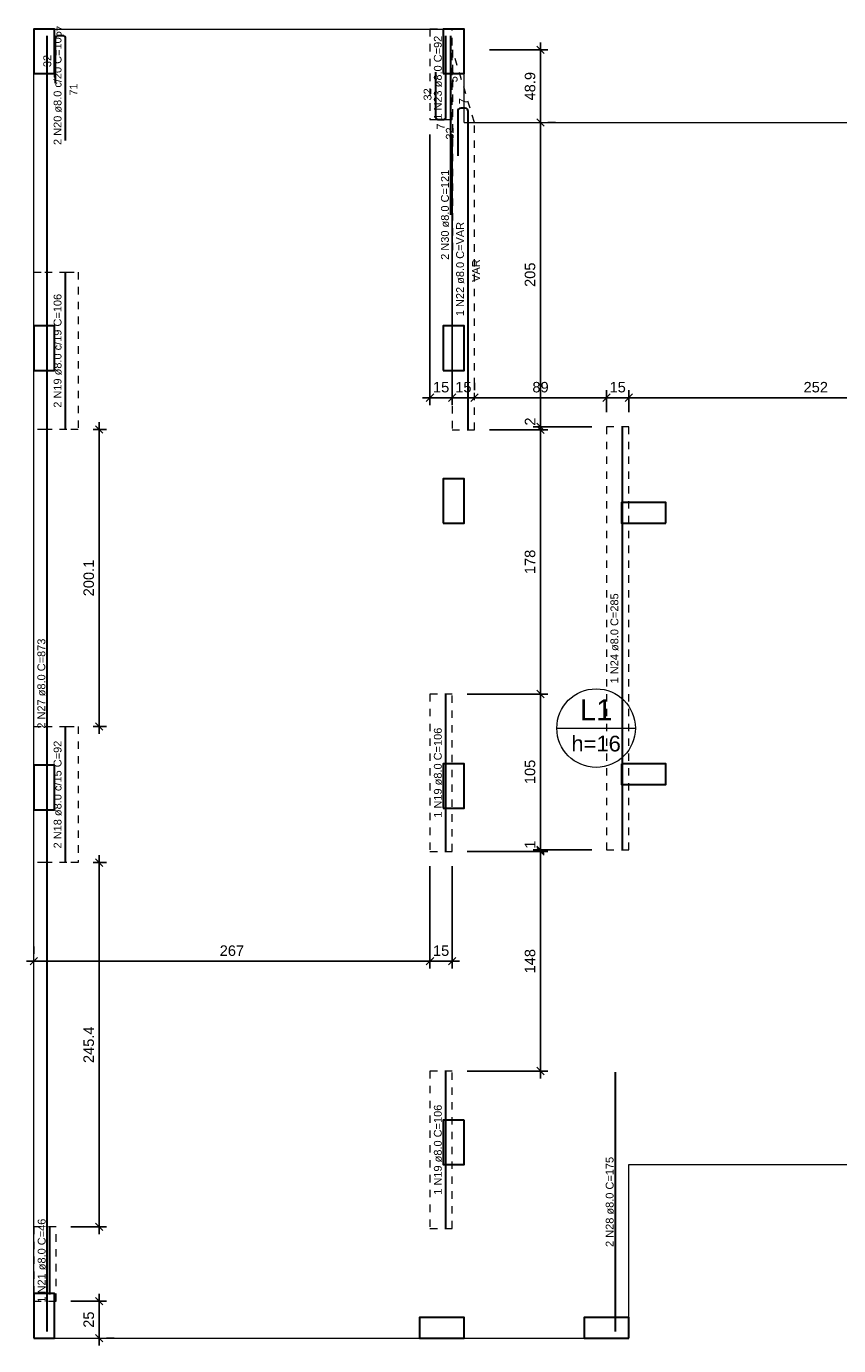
# Model space of a CAD drawing. Header units: millimetres. Extents: x 337 to 526, y -381 to -65.
# Tile 42 of 104: x 380 to 391, y -299 to -281. Entities that reach past the tile are written whole.
import ezdxf

# ---------------------------------------------------------------- set-up
doc = ezdxf.new("R2010")
doc.units = ezdxf.units.MM
doc.header["$MEASUREMENT"] = 0
doc.linetypes.add('Dashed', pattern=[0.75, 0.5, -0.25])
doc.layers.get('0').update_dxf_attribs({"lineweight": 5})
for name, color, linetype, lineweight in [('Descrição da armadura', 7, 'Continuous', 5), ('DT-Armadura positiva', 7, 'Continuous', 30), ('DT-Cotas', 7, 'Continuous', 5), ('DT-Pontilhado', 7, 'Dashed', 5), ('DT-Textos', 7, 'Continuous', 5), ('FO-Pilares', 152, 'Continuous', 30), ('FO-Vigas', 1, 'Continuous', 20), ('Textos armaduras', 7, 'Continuous', 5)]:
    doc.layers.add(name, color=color, linetype=linetype, lineweight=lineweight)
doc.styles.add('Arial', font='arial.ttf')
doc.dimstyles.new('UM_50.000000', dxfattribs={"dimtxt": 0.18, "dimasz": 0.1, "dimexe": 0.1, "dimexo": 0.2, "dimgap": 0, "dimtad": 1, "dimtih": 1, "dimtoh": 1, "dimdec": 1, "dimlfac": 50, "dimzin": 0, "dimdsep": 46, "dimtxsty": 'Standard', "dimcen": 0.09, "dimdle": 0.1, "dimadec": 1, "dimazin": 2, "dimtfac": 1, "dimtdec": 4, "dimtofl": 0, "dimtmove": 0, "dimatfit": 3, "dimfxl": 1, "dimtolj": 1, "dimarcsym": 0})

# ---------------------------------------------------------------- blocks, each defined once
blk = doc.blocks.new('_Oblique')
at = {"color": 0, "linetype": 'ByBlock', "lineweight": -2}
blk.add_line((-0.5, -0.5), (0.5, 0.5), dxfattribs=at)
blk = doc.blocks.new('*D270')
at = {"layer": 'Defpoints', "color": 0, "transparency": 16777216}
for p in [(385.783, -292.521), (380.443, -294.001), (385.783, -294.001)]:
    blk.add_point(p, dxfattribs=at)
at = {"layer": 'DT-Cotas', "color": 0, "lineweight": -2, "transparency": 16777216}
for p, q in [((385.783, -292.721), (385.783, -294.101)), ((380.443, -293.801), (380.443, -293.901)), ((380.343, -294.001), (385.883, -294.001))]:
    blk.add_line(p, q, dxfattribs=at)
at = {"layer": 'DT-Cotas', "color": 0, "lineweight": -2, "transparency": 16777216, "xscale": 0.1, "yscale": 0.1, "zscale": 0.1, "rotation": 180}
blk.add_blockref('_Oblique', (380.443, -294.001), dxfattribs=at)
at = {"layer": 'DT-Cotas', "color": 0, "lineweight": -2, "transparency": 16777216, "xscale": 0.1, "yscale": 0.1, "zscale": 0.1}
blk.add_blockref('_Oblique', (385.783, -294.001), dxfattribs=at)
at = {"layer": 'DT-Cotas', "color": 7, "transparency": 16777216, "insert": (383.113, -293.86), "char_height": 0.1412, "attachment_point": 5, "rotation": 0.0057, "style": 'Arial'}
blk.add_mtext('\\A1;267', dxfattribs=at)
blk = doc.blocks.new('*D271')
at = {"layer": 'Defpoints', "color": 0, "transparency": 16777216}
for p in [(385.783, -292.521), (386.083, -292.521), (386.083, -294.001)]:
    blk.add_point(p, dxfattribs=at)
at = {"layer": 'DT-Cotas', "color": 0, "lineweight": -2, "transparency": 16777216}
for p, q in [((385.783, -292.721), (385.783, -294.101)), ((386.083, -292.721), (386.083, -294.101)), ((385.683, -294.001), (386.183, -294.001))]:
    blk.add_line(p, q, dxfattribs=at)
at = {"layer": 'DT-Cotas', "color": 0, "lineweight": -2, "transparency": 16777216, "xscale": 0.1, "yscale": 0.1, "zscale": 0.1, "rotation": 180}
blk.add_blockref('_Oblique', (385.783, -294.001), dxfattribs=at)
at = {"layer": 'DT-Cotas', "color": 0, "lineweight": -2, "transparency": 16777216, "xscale": 0.1, "yscale": 0.1, "zscale": 0.1}
blk.add_blockref('_Oblique', (386.083, -294.001), dxfattribs=at)
at = {"layer": 'DT-Cotas', "color": 7, "transparency": 16777216, "insert": (385.933, -293.86), "char_height": 0.1412, "attachment_point": 5, "rotation": 0.0057, "style": 'Arial'}
blk.add_mtext('\\A1;15', dxfattribs=at)
blk = doc.blocks.new('*D272')
at = {"layer": 'Defpoints', "color": 0, "transparency": 16777216}
for p in [(385.783, -282.661), (386.083, -282.661), (386.083, -286.408)]:
    blk.add_point(p, dxfattribs=at)
at = {"layer": 'DT-Cotas', "color": 0, "lineweight": -2, "transparency": 16777216}
for p, q in [((385.783, -282.861), (385.783, -286.508)), ((386.083, -282.861), (386.083, -286.508)), ((385.683, -286.408), (386.183, -286.408))]:
    blk.add_line(p, q, dxfattribs=at)
at = {"layer": 'DT-Cotas', "color": 0, "lineweight": -2, "transparency": 16777216, "xscale": 0.1, "yscale": 0.1, "zscale": 0.1, "rotation": 180}
blk.add_blockref('_Oblique', (385.783, -286.408), dxfattribs=at)
at = {"layer": 'DT-Cotas', "color": 0, "lineweight": -2, "transparency": 16777216, "xscale": 0.1, "yscale": 0.1, "zscale": 0.1}
blk.add_blockref('_Oblique', (386.083, -286.408), dxfattribs=at)
at = {"layer": 'DT-Cotas', "color": 7, "transparency": 16777216, "insert": (385.933, -286.267), "char_height": 0.1412, "attachment_point": 5, "rotation": 0.0057, "style": 'Arial'}
blk.add_mtext('\\A1;15', dxfattribs=at)
blk = doc.blocks.new('*D273')
at = {"layer": 'Defpoints', "color": 0, "transparency": 16777216}
for p in [(386.083, -282.661), (386.383, -286.408), (386.383, -286.408)]:
    blk.add_point(p, dxfattribs=at)
at = {"layer": 'DT-Cotas', "color": 0, "lineweight": -2, "transparency": 16777216}
for p, q in [((386.083, -282.861), (386.083, -286.508)), ((386.383, -286.208), (386.383, -286.308)), ((385.983, -286.408), (386.483, -286.408))]:
    blk.add_line(p, q, dxfattribs=at)
at = {"layer": 'DT-Cotas', "color": 0, "lineweight": -2, "transparency": 16777216, "xscale": 0.1, "yscale": 0.1, "zscale": 0.1, "rotation": 180}
blk.add_blockref('_Oblique', (386.083, -286.408), dxfattribs=at)
at = {"layer": 'DT-Cotas', "color": 0, "lineweight": -2, "transparency": 16777216, "xscale": 0.1, "yscale": 0.1, "zscale": 0.1}
blk.add_blockref('_Oblique', (386.383, -286.408), dxfattribs=at)
at = {"layer": 'DT-Cotas', "color": 7, "transparency": 16777216, "insert": (386.233, -286.267), "char_height": 0.1412, "attachment_point": 5, "rotation": 0.0057, "style": 'Arial'}
blk.add_mtext('\\A1;15', dxfattribs=at)
blk = doc.blocks.new('*D274')
at = {"layer": 'Defpoints', "color": 0, "transparency": 16777216}
for p in [(386.383, -286.408), (388.163, -286.408), (388.163, -286.801)]:
    blk.add_point(p, dxfattribs=at)
at = {"layer": 'DT-Cotas', "color": 0, "lineweight": -2, "transparency": 16777216}
for p, q in [((386.383, -286.208), (386.383, -286.308)), ((388.163, -286.601), (388.163, -286.308)), ((386.283, -286.408), (388.263, -286.408))]:
    blk.add_line(p, q, dxfattribs=at)
at = {"layer": 'DT-Cotas', "color": 0, "lineweight": -2, "transparency": 16777216, "xscale": 0.1, "yscale": 0.1, "zscale": 0.1, "rotation": 180}
blk.add_blockref('_Oblique', (386.383, -286.408), dxfattribs=at)
at = {"layer": 'DT-Cotas', "color": 0, "lineweight": -2, "transparency": 16777216, "xscale": 0.1, "yscale": 0.1, "zscale": 0.1}
blk.add_blockref('_Oblique', (388.163, -286.408), dxfattribs=at)
at = {"layer": 'DT-Cotas', "color": 7, "transparency": 16777216, "insert": (387.273, -286.267), "char_height": 0.1412, "attachment_point": 5, "rotation": 0.0057, "style": 'Arial'}
blk.add_mtext('\\A1;89', dxfattribs=at)
blk = doc.blocks.new('*D275')
at = {"layer": 'Defpoints', "color": 0, "transparency": 16777216}
for p in [(388.463, -286.408), (388.163, -286.801), (388.463, -286.801)]:
    blk.add_point(p, dxfattribs=at)
at = {"layer": 'DT-Cotas', "color": 0, "lineweight": -2, "transparency": 16777216}
for p, q in [((388.163, -286.601), (388.163, -286.308)), ((388.463, -286.601), (388.463, -286.308)), ((388.063, -286.408), (388.563, -286.408))]:
    blk.add_line(p, q, dxfattribs=at)
at = {"layer": 'DT-Cotas', "color": 0, "lineweight": -2, "transparency": 16777216, "xscale": 0.1, "yscale": 0.1, "zscale": 0.1, "rotation": 180}
blk.add_blockref('_Oblique', (388.163, -286.408), dxfattribs=at)
at = {"layer": 'DT-Cotas', "color": 0, "lineweight": -2, "transparency": 16777216, "xscale": 0.1, "yscale": 0.1, "zscale": 0.1}
blk.add_blockref('_Oblique', (388.463, -286.408), dxfattribs=at)
at = {"layer": 'DT-Cotas', "color": 7, "transparency": 16777216, "insert": (388.313, -286.267), "char_height": 0.1412, "attachment_point": 5, "rotation": 0.0057, "style": 'Arial'}
blk.add_mtext('\\A1;15', dxfattribs=at)
blk = doc.blocks.new('*D276')
at = {"layer": 'Defpoints', "color": 0, "transparency": 16777216}
for p in [(393.503, -286.408), (388.463, -286.801), (393.503, -286.801)]:
    blk.add_point(p, dxfattribs=at)
at = {"layer": 'DT-Cotas', "color": 0, "lineweight": -2, "transparency": 16777216}
for p, q in [((388.463, -286.601), (388.463, -286.308)), ((393.503, -286.601), (393.503, -286.308)), ((388.363, -286.408), (393.603, -286.408))]:
    blk.add_line(p, q, dxfattribs=at)
at = {"layer": 'DT-Cotas', "color": 0, "lineweight": -2, "transparency": 16777216, "xscale": 0.1, "yscale": 0.1, "zscale": 0.1, "rotation": 180}
blk.add_blockref('_Oblique', (388.463, -286.408), dxfattribs=at)
at = {"layer": 'DT-Cotas', "color": 0, "lineweight": -2, "transparency": 16777216, "xscale": 0.1, "yscale": 0.1, "zscale": 0.1}
blk.add_blockref('_Oblique', (393.503, -286.408), dxfattribs=at)
at = {"layer": 'DT-Cotas', "color": 7, "transparency": 16777216, "insert": (390.983, -286.267), "char_height": 0.1412, "attachment_point": 5, "rotation": 0.0057, "style": 'Arial'}
blk.add_mtext('\\A1;252', dxfattribs=at)
blk = doc.blocks.new('*D279')
at = {"layer": 'Defpoints', "color": 0, "transparency": 16777216}
for p in [(380.743, -298.581), (381.325, -298.581), (381.325, -299.081)]:
    blk.add_point(p, dxfattribs=at)
at = {"layer": 'DT-Cotas', "color": 0, "lineweight": -2, "transparency": 16777216}
for p, q in [((380.943, -298.581), (381.425, -298.581)), ((381.325, -299.181), (381.325, -298.481)), ((381.525, -299.081), (381.425, -299.081))]:
    blk.add_line(p, q, dxfattribs=at)
at = {"layer": 'DT-Cotas', "color": 0, "lineweight": -2, "transparency": 16777216, "xscale": 0.1, "yscale": 0.1, "zscale": 0.1}
for p, rotation in [((381.325, -298.581), 90), ((381.325, -299.081), 270)]:
    blk.add_blockref('_Oblique', p, dxfattribs=dict(at, rotation=rotation))
at = {"layer": 'DT-Cotas', "color": 7, "transparency": 16777216, "insert": (381.184, -298.831), "char_height": 0.1412, "attachment_point": 5, "rotation": 90, "style": 'Arial'}
blk.add_mtext('\\A1;25', dxfattribs=at)
blk = doc.blocks.new('*D280')
at = {"layer": 'Defpoints', "color": 0, "transparency": 16777216}
for p in [(381.043, -292.673), (381.325, -292.673), (380.743, -297.581)]:
    blk.add_point(p, dxfattribs=at)
at = {"layer": 'DT-Cotas', "color": 0, "lineweight": -2, "transparency": 16777216}
for p, q in [((381.325, -297.681), (381.325, -292.573)), ((381.243, -292.673), (381.425, -292.673)), ((380.943, -297.581), (381.425, -297.581))]:
    blk.add_line(p, q, dxfattribs=at)
at = {"layer": 'DT-Cotas', "color": 0, "lineweight": -2, "transparency": 16777216, "xscale": 0.1, "yscale": 0.1, "zscale": 0.1}
for p, rotation in [((381.325, -292.673), 90), ((381.325, -297.581), 270)]:
    blk.add_blockref('_Oblique', p, dxfattribs=dict(at, rotation=rotation))
at = {"layer": 'DT-Cotas', "color": 7, "transparency": 16777216, "insert": (381.184, -295.127), "char_height": 0.1412, "attachment_point": 5, "rotation": 90, "style": 'Arial'}
blk.add_mtext('\\A1;245.4', dxfattribs=at)
blk = doc.blocks.new('*D281')
at = {"layer": 'Defpoints', "color": 0, "transparency": 16777216}
for p in [(381.043, -286.837), (381.325, -286.837), (381.043, -290.839)]:
    blk.add_point(p, dxfattribs=at)
at = {"layer": 'DT-Cotas', "color": 0, "lineweight": -2, "transparency": 16777216}
for p, q in [((381.243, -286.837), (381.425, -286.837)), ((381.325, -290.939), (381.325, -286.737)), ((381.243, -290.839), (381.425, -290.839))]:
    blk.add_line(p, q, dxfattribs=at)
at = {"layer": 'DT-Cotas', "color": 0, "lineweight": -2, "transparency": 16777216, "xscale": 0.1, "yscale": 0.1, "zscale": 0.1}
for p, rotation in [((381.325, -286.837), 90), ((381.325, -290.839), 270)]:
    blk.add_blockref('_Oblique', p, dxfattribs=dict(at, rotation=rotation))
at = {"layer": 'DT-Cotas', "color": 7, "transparency": 16777216, "insert": (381.184, -288.838), "char_height": 0.1412, "attachment_point": 5, "rotation": 90, "style": 'Arial'}
blk.add_mtext('\\A1;200.1', dxfattribs=at)
blk = doc.blocks.new('*D282')
at = {"layer": 'Defpoints', "color": 0, "transparency": 16777216}
for p in [(386.083, -292.521), (387.273, -292.521), (386.083, -295.481)]:
    blk.add_point(p, dxfattribs=at)
at = {"layer": 'DT-Cotas', "color": 0, "lineweight": -2, "transparency": 16777216}
for p, q in [((386.283, -292.521), (387.373, -292.521)), ((387.273, -295.581), (387.273, -292.421)), ((386.283, -295.481), (387.373, -295.481))]:
    blk.add_line(p, q, dxfattribs=at)
at = {"layer": 'DT-Cotas', "color": 0, "lineweight": -2, "transparency": 16777216, "xscale": 0.1, "yscale": 0.1, "zscale": 0.1}
for p, rotation in [((387.273, -292.521), 90), ((387.273, -295.481), 270)]:
    blk.add_blockref('_Oblique', p, dxfattribs=dict(at, rotation=rotation))
at = {"layer": 'DT-Cotas', "color": 7, "transparency": 16777216, "insert": (387.132, -294.001), "char_height": 0.1412, "attachment_point": 5, "rotation": 90, "style": 'Arial'}
blk.add_mtext('\\A1;148', dxfattribs=at)
blk = doc.blocks.new('*D283')
at = {"layer": 'Defpoints', "color": 0, "transparency": 16777216}
for p in [(386.083, -292.521), (387.273, -292.501), (388.163, -292.501)]:
    blk.add_point(p, dxfattribs=at)
at = {"layer": 'DT-Cotas', "color": 0, "lineweight": -2, "transparency": 16777216}
for p, q in [((387.273, -292.621), (387.273, -292.401)), ((386.283, -292.521), (387.373, -292.521)), ((387.963, -292.501), (387.173, -292.501))]:
    blk.add_line(p, q, dxfattribs=at)
at = {"layer": 'DT-Cotas', "color": 0, "lineweight": -2, "transparency": 16777216, "xscale": 0.1, "yscale": 0.1, "zscale": 0.1}
for p, rotation in [((387.273, -292.501), 90), ((387.273, -292.521), 270)]:
    blk.add_blockref('_Oblique', p, dxfattribs=dict(at, rotation=rotation))
at = {"layer": 'DT-Cotas', "color": 7, "transparency": 16777216, "insert": (387.132, -292.43), "char_height": 0.1412, "attachment_point": 5, "rotation": 90, "style": 'Arial'}
blk.add_mtext('\\A1;1', dxfattribs=at)
blk = doc.blocks.new('*D284')
at = {"layer": 'Defpoints', "color": 0, "transparency": 16777216}
for p in [(386.083, -290.401), (387.273, -290.401), (388.163, -292.501)]:
    blk.add_point(p, dxfattribs=at)
at = {"layer": 'DT-Cotas', "color": 0, "lineweight": -2, "transparency": 16777216}
for p, q in [((386.283, -290.401), (387.373, -290.401)), ((387.273, -292.601), (387.273, -290.301)), ((387.963, -292.501), (387.173, -292.501))]:
    blk.add_line(p, q, dxfattribs=at)
at = {"layer": 'DT-Cotas', "color": 0, "lineweight": -2, "transparency": 16777216, "xscale": 0.1, "yscale": 0.1, "zscale": 0.1}
for p, rotation in [((387.273, -290.401), 90), ((387.273, -292.501), 270)]:
    blk.add_blockref('_Oblique', p, dxfattribs=dict(at, rotation=rotation))
at = {"layer": 'DT-Cotas', "color": 7, "transparency": 16777216, "insert": (387.132, -291.451), "char_height": 0.1412, "attachment_point": 5, "rotation": 90, "style": 'Arial'}
blk.add_mtext('\\A1;105', dxfattribs=at)
blk = doc.blocks.new('*D285')
at = {"layer": 'Defpoints', "color": 0, "transparency": 16777216}
for p in [(386.383, -286.841), (387.273, -286.841), (386.083, -290.401)]:
    blk.add_point(p, dxfattribs=at)
at = {"layer": 'DT-Cotas', "color": 0, "lineweight": -2, "transparency": 16777216}
for p, q in [((386.583, -286.841), (387.373, -286.841)), ((387.273, -290.501), (387.273, -286.741)), ((386.283, -290.401), (387.373, -290.401))]:
    blk.add_line(p, q, dxfattribs=at)
at = {"layer": 'DT-Cotas', "color": 0, "lineweight": -2, "transparency": 16777216, "xscale": 0.1, "yscale": 0.1, "zscale": 0.1}
for p, rotation in [((387.273, -286.841), 90), ((387.273, -290.401), 270)]:
    blk.add_blockref('_Oblique', p, dxfattribs=dict(at, rotation=rotation))
at = {"layer": 'DT-Cotas', "color": 7, "transparency": 16777216, "insert": (387.132, -288.621), "char_height": 0.1412, "attachment_point": 5, "rotation": 90, "style": 'Arial'}
blk.add_mtext('\\A1;178', dxfattribs=at)
blk = doc.blocks.new('*D286')
at = {"layer": 'Defpoints', "color": 0, "transparency": 16777216}
for p in [(386.383, -286.841), (387.273, -286.801), (388.163, -286.801)]:
    blk.add_point(p, dxfattribs=at)
at = {"layer": 'DT-Cotas', "color": 0, "lineweight": -2, "transparency": 16777216}
for p, q in [((387.273, -286.941), (387.273, -286.701)), ((386.583, -286.841), (387.373, -286.841)), ((387.963, -286.801), (387.173, -286.801))]:
    blk.add_line(p, q, dxfattribs=at)
at = {"layer": 'DT-Cotas', "color": 0, "lineweight": -2, "transparency": 16777216, "xscale": 0.1, "yscale": 0.1, "zscale": 0.1}
for p, rotation in [((387.273, -286.801), 90), ((387.273, -286.841), 270)]:
    blk.add_blockref('_Oblique', p, dxfattribs=dict(at, rotation=rotation))
at = {"layer": 'DT-Cotas', "color": 7, "transparency": 16777216, "insert": (387.132, -286.73), "char_height": 0.1412, "attachment_point": 5, "rotation": 90, "style": 'Arial'}
blk.add_mtext('\\A1;2', dxfattribs=at)
blk = doc.blocks.new('*D287')
at = {"layer": 'Defpoints', "color": 0, "transparency": 16777216}
for p in [(387.273, -282.701), (387.273, -282.701), (388.163, -286.801)]:
    blk.add_point(p, dxfattribs=at)
at = {"layer": 'DT-Cotas', "color": 0, "lineweight": -2, "transparency": 16777216}
for p, q in [((387.273, -286.901), (387.273, -282.601)), ((387.473, -282.701), (387.373, -282.701)), ((387.963, -286.801), (387.173, -286.801))]:
    blk.add_line(p, q, dxfattribs=at)
at = {"layer": 'DT-Cotas', "color": 0, "lineweight": -2, "transparency": 16777216, "xscale": 0.1, "yscale": 0.1, "zscale": 0.1}
for p, rotation in [((387.273, -282.701), 90), ((387.273, -286.801), 270)]:
    blk.add_blockref('_Oblique', p, dxfattribs=dict(at, rotation=rotation))
at = {"layer": 'DT-Cotas', "color": 7, "transparency": 16777216, "insert": (387.132, -284.751), "char_height": 0.1412, "attachment_point": 5, "rotation": 90, "style": 'Arial'}
blk.add_mtext('\\A1;205', dxfattribs=at)
blk = doc.blocks.new('*D288')
at = {"layer": 'Defpoints', "color": 0, "transparency": 16777216}
for p in [(386.383, -281.722), (387.273, -281.722), (387.273, -282.701)]:
    blk.add_point(p, dxfattribs=at)
at = {"layer": 'DT-Cotas', "color": 0, "lineweight": -2, "transparency": 16777216}
for p, q in [((386.583, -281.722), (387.373, -281.722)), ((387.273, -282.801), (387.273, -281.622)), ((387.473, -282.701), (387.373, -282.701))]:
    blk.add_line(p, q, dxfattribs=at)
at = {"layer": 'DT-Cotas', "color": 0, "lineweight": -2, "transparency": 16777216, "xscale": 0.1, "yscale": 0.1, "zscale": 0.1}
for p, rotation in [((387.273, -281.722), 90), ((387.273, -282.701), 270)]:
    blk.add_blockref('_Oblique', p, dxfattribs=dict(at, rotation=rotation))
at = {"layer": 'DT-Cotas', "color": 7, "transparency": 16777216, "insert": (387.132, -282.211), "char_height": 0.1412, "attachment_point": 5, "rotation": 90, "style": 'Arial'}
blk.add_mtext('\\A1;48.9', dxfattribs=at)

msp = doc.modelspace()

# ---------------------------------------------------------------- linework, layer by layer
at = {"layer": 'DT-Armadura positiva'}
for p, q in [((380.6229, -298.9909), (380.6229, -281.5309)), ((380.7321, -281.5709), (380.7321, -282.1709)), ((380.8321, -281.5309), (380.7721, -281.5309)), ((380.8721, -282.9409), (380.8721, -281.5709)), ((385.9975, -282.621), (385.9972, -281.531)), ((386.0629, -283.9434), (386.0629, -281.5309)), ((385.8573, -282.021), (385.8575, -282.621)), ((386.1574, -282.5478), (386.1574, -283.1478)), ((386.2574, -282.5078), (386.1974, -282.5078)), ((386.2974, -286.8409), (386.2974, -282.5478)), ((385.8975, -282.661), (385.9575, -282.661)), ((380.8721, -286.8368), (380.8721, -284.7154)), ((388.3774, -292.5007), (388.3774, -286.8007)), ((385.9975, -292.5209), (385.997, -290.4009)), ((380.8721, -292.6727), (380.8721, -290.8389)), ((385.9975, -297.6009), (385.997, -295.4809)), ((388.2829, -298.9909), (388.2829, -295.4982)), ((380.6576, -298.4909), (380.6576, -297.5809))]:
    msp.add_line(p, q, dxfattribs=at)
for centre, start, end in [((380.7721, -281.5709), 90, 180), ((380.8321, -281.5709), 0, 90), ((385.8975, -282.621), 180.01463, 270.01463), ((385.9575, -282.621), 270.01463, 0.01463), ((386.1974, -282.5478), 90, 180), ((386.2574, -282.5478), 0, 90)]:
    msp.add_arc(centre, 0.04, start, end, dxfattribs=at)
at = {"layer": 'DT-Pontilhado', "ltscale": 0.2}
for points in [[(385.7829, -282.661), (386.0829, -282.6609), (386.0829, -281.4409), (385.7829, -281.441), (385.7829, -282.661)], [(386.0829, -286.8409), (386.3829, -286.8409), (386.3825, -282.6978), (386.0858, -281.7219), (386.0829, -286.8409)], [(381.0431, -286.8368), (380.8885, -286.8368), (380.5915, -286.8368), (380.4431, -286.8368), (380.4431, -284.7154), (380.5915, -284.7154), (380.8885, -284.7154), (381.0431, -284.7154), (381.0431, -286.8368)], [(388.1629, -292.5007), (388.4629, -292.5007), (388.4629, -286.8007), (388.1629, -286.8007), (388.1629, -292.5007)], [(385.7829, -292.5209), (386.0829, -292.5209), (386.0829, -290.4009), (385.7829, -290.4009), (385.7829, -292.5209)], [(381.0431, -292.6727), (380.8885, -292.6727), (380.5915, -292.6727), (380.4431, -292.6727), (380.4431, -290.8389), (380.5915, -290.8389), (380.8885, -290.8389), (381.0431, -290.8389), (381.0431, -292.6727)], [(385.7829, -297.6009), (386.0829, -297.6009), (386.0829, -295.4809), (385.7829, -295.4809), (385.7829, -297.6009)], [(380.4431, -298.5809), (380.7431, -298.5809), (380.7431, -297.5809), (380.4431, -297.5809), (380.4431, -298.5809)]]:
    msp.add_lwpolyline(points, close=True, dxfattribs=at)
at = {"layer": 'DT-Textos'}
msp.add_line((387.4924, -290.86), (388.5514, -290.86), dxfattribs=at)
msp.add_circle((388.0219, -290.86), 0.5295, dxfattribs=at)
at = {"layer": 'FO-Pilares'}
for points in [[(380.4429, -282.0409), (380.5829, -282.0409), (380.7229, -282.0409), (380.7229, -281.7409), (380.7229, -281.4409), (380.5829, -281.4409), (380.4429, -281.4409), (380.4429, -281.7409), (380.4429, -282.0409)], [(385.9629, -282.0409), (386.1029, -282.0409), (386.2429, -282.0409), (386.2429, -281.7409), (386.2429, -281.4409), (386.1029, -281.4409), (385.9629, -281.4409), (385.9629, -281.7409), (385.9629, -282.0409)], [(380.4429, -286.0407), (380.5829, -286.0407), (380.7229, -286.0407), (380.7229, -285.7407), (380.7229, -285.4407), (380.5829, -285.4407), (380.4429, -285.4407), (380.4429, -285.7407), (380.4429, -286.0407)], [(385.9629, -286.0407), (386.1029, -286.0407), (386.2429, -286.0407), (386.2429, -285.7407), (386.2429, -285.4407), (386.1029, -285.4407), (385.9629, -285.4407), (385.9629, -285.7407), (385.9629, -286.0407)], [(385.9629, -288.1007), (386.1029, -288.1007), (386.2429, -288.1007), (386.2429, -287.8007), (386.2429, -287.5007), (386.1029, -287.5007), (385.9629, -287.5007), (385.9629, -287.8007), (385.9629, -288.1007)], [(388.9631, -288.1007), (388.9631, -287.9607), (388.9631, -287.8207), (388.6631, -287.8207), (388.3631, -287.8207), (388.3631, -287.9607), (388.3631, -288.1007), (388.6631, -288.1007), (388.9631, -288.1007)], [(385.9629, -291.9407), (386.1029, -291.9407), (386.2429, -291.9407), (386.2429, -291.6407), (386.2429, -291.3407), (386.1029, -291.3407), (385.9629, -291.3407), (385.9629, -291.6407), (385.9629, -291.9407)], [(388.3631, -291.3407), (388.3631, -291.4807), (388.3631, -291.6207), (388.6631, -291.6207), (388.9631, -291.6207), (388.9631, -291.4807), (388.9631, -291.3407), (388.6631, -291.3407), (388.3631, -291.3407)], [(380.7229, -291.3607), (380.5829, -291.3607), (380.4429, -291.3607), (380.4429, -291.6607), (380.4429, -291.9607), (380.5829, -291.9607), (380.7229, -291.9607), (380.7229, -291.6607), (380.7229, -291.3607)], [(386.2429, -296.1409), (386.1029, -296.1409), (385.9629, -296.1409), (385.9629, -296.4409), (385.9629, -296.7409), (386.1029, -296.7409), (386.2429, -296.7409), (386.2429, -296.4409), (386.2429, -296.1409)], [(380.4429, -299.0809), (380.5829, -299.0809), (380.7229, -299.0809), (380.7229, -298.7809), (380.7229, -298.4809), (380.5829, -298.4809), (380.4429, -298.4809), (380.4429, -298.7809), (380.4429, -299.0809)], [(386.2429, -299.0809), (386.2429, -298.9409), (386.2429, -298.8009), (385.9429, -298.8009), (385.6429, -298.8009), (385.6429, -298.9409), (385.6429, -299.0809), (385.9429, -299.0809), (386.2429, -299.0809)], [(388.4629, -299.0809), (388.4629, -298.9409), (388.4629, -298.8009), (388.1629, -298.8009), (387.8629, -298.8009), (387.8629, -298.9409), (387.8629, -299.0809), (388.1629, -299.0809), (388.4629, -299.0809)]]:
    msp.add_lwpolyline(points, close=True, dxfattribs=at)
at = {"layer": 'FO-Vigas'}
for p, q in [((380.7229, -281.4409), (385.9629, -281.4409)), ((380.4429, -285.4407), (380.4429, -282.0409)), ((386.2429, -282.7007), (386.2429, -282.0409)), ((386.2429, -282.7007), (394.1229, -282.7007)), ((380.4429, -291.3607), (380.4429, -286.0407)), ((380.4429, -298.4809), (380.4429, -291.9607)), ((388.4629, -296.7409), (393.8029, -296.7409)), ((388.4629, -298.8009), (388.4629, -296.7409)), ((380.7229, -299.0809), (385.6429, -299.0809)), ((386.2429, -299.0809), (387.8629, -299.0809))]:
    msp.add_line(p, q, dxfattribs=at)

# ---------------------------------------------------------------- texts
at = {"layer": 'Descrição da armadura', "linetype": 'Continuous', "char_height": 0.1059, "attachment_point": 8, "rotation": 90, "line_spacing_factor": 0.798, "style": 'Arial'}
for s, insert, width in [('2 N20 ø8.0 c/20 C=106', (380.8191, -282.2359), 3.075453), ('1 N23 ø8.0 C=92', (385.9444, -282.096), 2.267374), ('2 N30 ø8.0 C=121', (386.0404, -283.9434), 2.43235), ('1 N22 ø8.0 C=VAR', (386.2444, -284.6744), 2.547355), ('2 N19 ø8.0 c/19 C=106', (380.8191, -285.7761), 3.075453), ('1 N24 ø8.0 C=285', (388.3244, -289.6507), 2.43235), ('2 N27 ø8.0 C=873', (380.6004, -290.2609), 2.43235), ('1 N19 ø8.0 C=106', (385.9443, -291.4609), 2.43235), ('2 N18 ø8.0 c/15 C=92', (380.8191, -291.7558), 2.910477), ('1 N19 ø8.0 C=106', (385.9443, -296.5409), 2.43235), ('2 N28 ø8.0 C=175', (388.2604, -297.2446), 2.43235), ('1 N21 ø8.0 C=46', (380.6046, -298.0359), 2.267374)]:
    msp.add_mtext(s, dxfattribs=dict(at, insert=insert, width=width))
at = {"layer": 'DT-Textos', "attachment_point": 8, "line_spacing_factor": 0.798, "style": 'Arial'}
for s, insert, char_height, width in [('L1', (388.0219, -290.7541), 0.2824, 0.816254), ('h=16', (388.0219, -291.1777), 0.2118, 1.322346)]:
    msp.add_mtext(s, dxfattribs=dict(at, insert=insert, char_height=char_height, width=width))
at = {"layer": 'Textos armaduras', "linetype": 'Continuous', "char_height": 0.1059, "attachment_point": 7, "rotation": 90, "line_spacing_factor": 0.798, "style": 'Arial'}
for s, insert, width in [('7', (380.855, -281.478), 0.164976), ('32', (380.6791, -281.9534), 0.329953), ('57', (386.1562, -282.1584), 0.329953), ('71', (381.0309, -282.3384), 0.329953), ('32', (385.8045, -282.4035), 0.329953), ('7', (386.2803, -282.4549), 0.164976), ('7', (385.9804, -282.7964), 0.164976), ('32', (386.1044, -282.9303), 0.329953), ('VAR', (386.4562, -284.8469), 0.609934)]:
    msp.add_mtext(s, dxfattribs=dict(at, insert=insert, width=width))

# ---------------------------------------------------------------- dimensions: what is measured, and where the dimension line sits
at = {"layer": 'DT-Cotas'}
for base, p1, p2, picture, middle in [((387.2729, -281.7219), (387.2729, -282.7007), (386.3829, -281.7219), '*D288', (387.1317, -282.2113)), ((387.2729, -282.7007), (388.1629, -286.8007), (387.2729, -282.7007), '*D287', (387.1317, -284.7507)), ((387.2729, -286.8007), (386.3829, -286.8409), (388.1629, -286.8007), '*D286', (387.1317, -286.7301)), ((381.3255, -286.8368), (381.0431, -290.8389), (381.0431, -286.8368), '*D281', (381.1843, -288.8379)), ((387.2729, -286.8409), (386.0829, -290.4009), (386.3829, -286.8409), '*D285', (387.1317, -288.6209)), ((387.2729, -290.4009), (388.1629, -292.5007), (386.0829, -290.4009), '*D284', (387.1317, -291.4508)), ((387.2729, -292.5007), (386.0829, -292.5209), (388.1629, -292.5007), '*D283', (387.1317, -292.4301)), ((381.3255, -292.6727), (380.7431, -297.5809), (381.0431, -292.6727), '*D280', (381.1843, -295.1268)), ((387.2729, -292.5209), (386.0829, -295.4809), (386.0829, -292.5209), '*D282', (387.1317, -294.0009)), ((381.3255, -298.5809), (381.3255, -299.0809), (380.7431, -298.5809), '*D279', (381.1843, -298.8309))]:
    dim = msp.add_linear_dim(base=base, p1=p1, p2=p2, angle=90, dimstyle='UM_50.000000', override={"dimtxt": 0.1412, "dimasz": 0.1, "dimexe": 0.1, "dimexo": 0.2, "dimtad": 1, "dimtih": 0, "dimtoh": 0, "dimdec": 1, "dimlfac": 50, "dimzin": 8, "dimtxsty": 'Arial', "dimblk": 'Oblique', "dimblk1": 'Oblique', "dimblk2": 'Oblique', "dimsah": 1, "dimdle": 0.1, "dimse1": 0, "dimse2": 0, "dimclrt": 7, "dimadec": 1, "dimazin": 3, "dimtmove": 2, "dimldrblk": 'Oblique'}, dxfattribs=at)
    dim.commit()
    dim.dimension.update_dxf_attribs({"geometry": picture, "text_midpoint": middle, "dimtype": 160, "text_rotation": 90})
for base, p1, p2, picture, middle in [((386.0829, -286.4085), (385.7829, -282.661), (386.0829, -282.661), '*D272', (385.9329, -286.2673)), ((386.3829, -286.4085), (386.0829, -282.661), (386.3829, -286.4085), '*D273', (386.2329, -286.2673)), ((388.1629, -286.4085), (386.3829, -286.4085), (388.1629, -286.8007), '*D274', (387.2729, -286.2673)), ((388.4629, -286.4085), (388.1629, -286.8007), (388.4629, -286.8007), '*D275', (388.3129, -286.2673)), ((393.5029, -286.4085), (388.4629, -286.8007), (393.5029, -286.8007), '*D276', (390.9829, -286.2673)), ((385.7829, -294.0009), (380.4429, -294.0009), (385.7829, -292.5209), '*D270', (383.1129, -293.8597)), ((386.0829, -294.0009), (385.7829, -292.5209), (386.0829, -292.5209), '*D271', (385.9329, -293.8597))]:
    dim = msp.add_linear_dim(base=base, p1=p1, p2=p2, dimstyle='UM_50.000000', override={"dimtxt": 0.1412, "dimasz": 0.1, "dimexe": 0.1, "dimexo": 0.2, "dimtad": 1, "dimtih": 0, "dimtoh": 0, "dimdec": 1, "dimlfac": 50, "dimzin": 8, "dimtxsty": 'Arial', "dimblk": 'Oblique', "dimblk1": 'Oblique', "dimblk2": 'Oblique', "dimsah": 1, "dimdle": 0.1, "dimse1": 0, "dimse2": 0, "dimclrt": 7, "dimadec": 1, "dimazin": 3, "dimtmove": 2, "dimldrblk": 'Oblique'}, dxfattribs=at)
    dim.commit()
    dim.dimension.update_dxf_attribs({"geometry": picture, "text_midpoint": middle, "dimtype": 160, "text_rotation": 0.00573})

doc.saveas('drawing.dxf')
